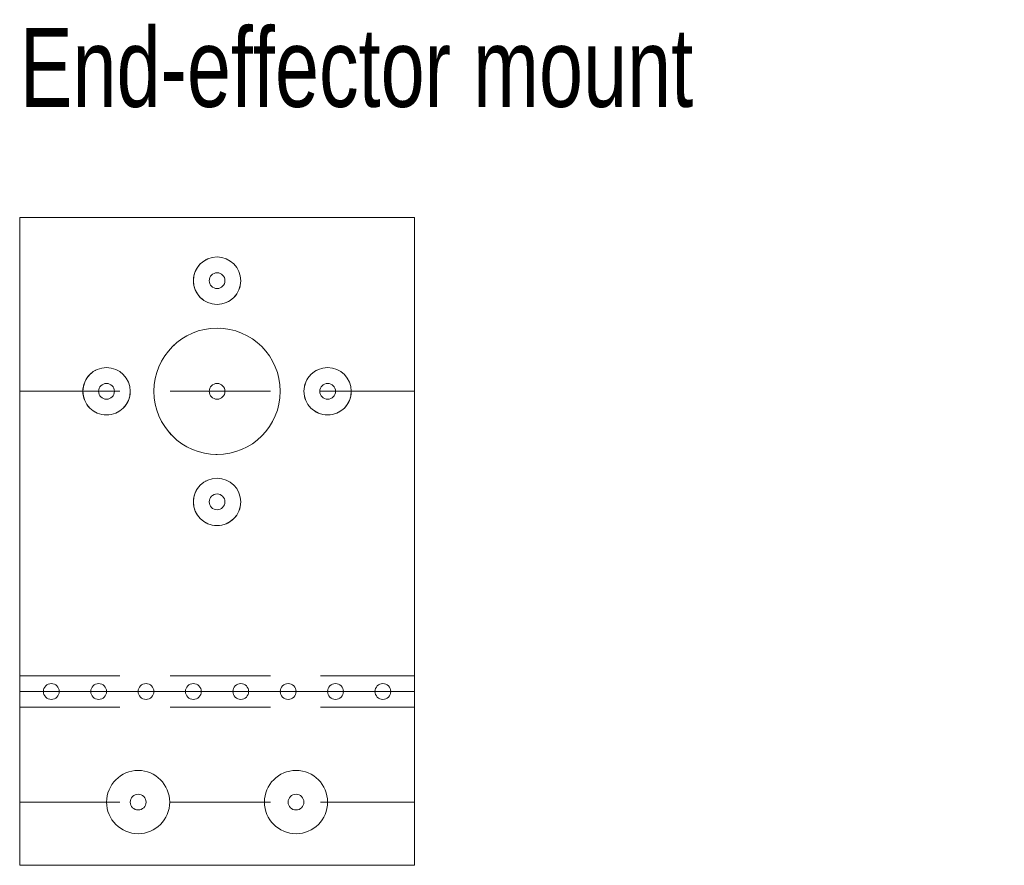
# Model space of a CAD drawing. Header units: millimetres. Extents: x 0 to 62.4, y 0 to 53.5.
import ezdxf

# ---------------------------------------------------------------- set-up
doc = ezdxf.new("R2010")
doc.units = ezdxf.units.MM
doc.linetypes.add('DASHED2', pattern=[9.525, 6.35, -3.175])
for name, color, linetype, lineweight in [('Drill', 5, 'CONTINUOUS', 13), ('Fold line', 4, 'CONTINUOUS', 13), ('Guidelines', 3, 'DASHED2', 5), ('Measurements', 2, 'CONTINUOUS', 5), ('Outline', 7, 'CONTINUOUS', 13), ('Punch', 6, 'CONTINUOUS', 13)]:
    doc.layers.add(name, color=color, linetype=linetype, lineweight=lineweight)
doc.styles.get("Standard").update_dxf_attribs({"font": 'txt', "width": 0.75})

msp = doc.modelspace()

# ---------------------------------------------------------------- linework, layer by layer
at = {"layer": 'Drill'}
for centre, radius in [((12.5, 37), 1.5), ((12.5, 30), 4), ((5.5, 30), 1.5), ((19.5, 30), 1.5), ((12.5, 23), 1.5), ((7.5, 4), 2), ((17.5, 4), 2)]:
    msp.add_circle(centre, radius, dxfattribs=at)
at = {"layer": 'Fold line'}
msp.add_line((0, 11), (25, 11), dxfattribs=at)
at = {"layer": 'Guidelines'}
for p, q in [((0, 12), (0, 30)), ((0, 30), (25, 30)), ((25, 12), (25, 30)), ((0, 12), (25, 12)), ((0, 10), (0, 12)), ((25, 10), (25, 12)), ((0, 0), (0, 10)), ((0, 10), (25, 10)), ((25, 0), (25, 10)), ((0, 4), (25, 4)), ((0, 0), (25, 0))]:
    msp.add_line(p, q, dxfattribs=at)
for centre, radius in [((12.5, 37), 1.5), ((12.5, 30), 4), ((5.5, 30), 1.5), ((19.5, 30), 1.5), ((12.5, 23), 1.5), ((7.5, 4), 2), ((17.5, 4), 2)]:
    msp.add_circle(centre, radius, dxfattribs=at)
at = {"layer": 'Outline'}
for p, q in [((0, 0), (0, 41)), ((0, 41), (25, 41)), ((25, 41), (25, 0)), ((25, 0), (0, 0))]:
    msp.add_line(p, q, dxfattribs=at)
at = {"layer": 'Punch'}
for centre in [(12.5, 37), (5.5, 30), (12.5, 30), (19.5, 30), (12.5, 23), (2, 11), (5, 11), (8, 11), (11, 11), (14, 11), (17, 11), (20, 11), (23, 11), (7.5, 4), (17.5, 4)]:
    msp.add_circle(centre, 0.5, dxfattribs=at)

# ---------------------------------------------------------------- texts
at = {"layer": 'Measurements', "insert": (0, 53), "char_height": 5, "width": 100, "attachment_point": 1}
msp.add_mtext('End-effector mount', dxfattribs=at)

doc.saveas('drawing.dxf')
